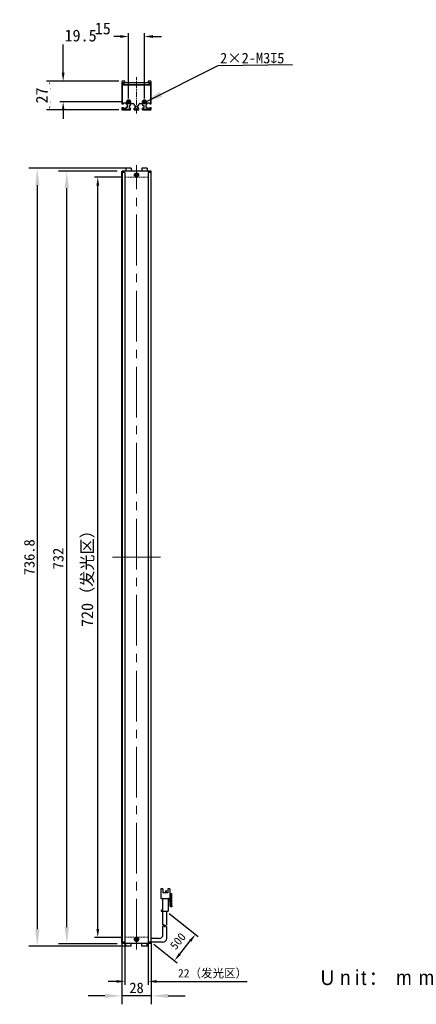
# Model space of a CAD drawing. Header units: inches. Extents: x 724 to 818, y 95 to 329.
import ezdxf

# ---------------------------------------------------------------- set-up
doc = ezdxf.new("R2010")
doc.units = ezdxf.units.IN
doc.header["$MEASUREMENT"] = 0
for name, pattern in [('CENTERX2', [4, 2.5, -0.5, 0.5, -0.5]), ('DASHED2', [0.375, 0.25, -0.125]), ('点画线', [18, 12, -2, 2, -2])]:
    doc.linetypes.add(name, pattern=pattern)
for name, color, linetype, lineweight in [('中心线', 1, 'CENTERX2', 20), ('中心线层', 1, '点画线', 18), ('尺寸线层', 3, 'Continuous', 18), ('粗实线', 7, 'Continuous', 30), ('粗实线层', 7, 'Continuous', 35), ('细实线', 7, 'Continuous', 15), ('虚线', 6, 'DASHED2', 18)]:
    doc.layers.add(name, color=color, linetype=linetype, lineweight=lineweight)
doc.styles.get("Standard").update_dxf_attribs({"font": 'simsun.ttc'})
doc.styles.add('标准', font='txt', dxfattribs={"width": 0.667})
doc.dimstyles.new('CST Standard', dxfattribs={"dimtxt": 3.5, "dimasz": 2.5, "dimexe": 1, "dimexo": 1, "dimgap": 0.6, "dimtad": 1, "dimtoh": 1, "dimdsep": 46, "dimtxsty": 'Standard', "dimcen": -2.5, "dimdle": 5, "dimadec": 1, "dimazin": 2, "dimtfac": 1, "dimtofl": 0, "dimtmove": 0, "dimatfit": 0, "dimfxl": 1, "dimtolj": 1, "dimarcsym": 0})
doc.dimstyles.new('标准', dxfattribs={"dimtxt": 3.5, "dimasz": 4, "dimexe": 2, "dimexo": 0, "dimtad": 1, "dimdsep": 46, "dimtxsty": '标准', "dimblk": '_CAXARROW', "dimcen": 0, "dimdle": 8, "dimazin": 2, "dimtfac": 0.707107, "dimtdec": 3, "dimtmove": 2, "dimatfit": 3, "dimfxl": 1, "dimfrac": 2, "dimtolj": 1, "dimarcsym": 0})

# ---------------------------------------------------------------- blocks, each defined once
blk = doc.blocks.new('*D35')
at = {"layer": 'Defpoints', "color": 0}
for p in [(742.53, 291.23), (748.97, 291.23), (748.97, 111.23)]:
    blk.add_point(p, dxfattribs=at)
at = {"layer": '尺寸线层', "color": 0, "linetype": 'Continuous', "lineweight": -2, "ltscale": 3}
for p, q in [((748.17, 291.23), (741.73, 291.23)), ((742.53, 113.23), (742.53, 289.23)), ((748.17, 111.23), (741.73, 111.23))]:
    blk.add_line(p, q, dxfattribs=at)
at = {"layer": '尺寸线层', "color": 0}
for points in [[(742.87, 289.23), (742.2, 289.23), (742.53, 291.23)], [(742.2, 113.23), (742.87, 113.23), (742.53, 111.23)]]:
    blk.add_solid(points, dxfattribs=at)
at = {"layer": '尺寸线层', "color": 0, "insert": (740.21, 197.12), "char_height": 2.8, "attachment_point": 5, "rotation": 90, "bg_fill": 3, "box_fill_scale": 1.25, "bg_fill_color": 9, "bg_fill_true_color": 13158600, "bg_fill_transparency": 0}
blk.add_mtext('\\A1;720（发光区）', dxfattribs=at)
blk = doc.blocks.new('_CAXARROW')
blk.add_hatch(color=0).paths.add_polyline_path([(0, 0), (-1, 0.125), (-1, -0.125)], flags=0)
blk = doc.blocks.new('*D36')
at = {"layer": 'Defpoints', "color": 0}
for p in [(735.19, 292.66), (747.1, 292.66), (747.1, 109.66)]:
    blk.add_point(p, dxfattribs=at)
at = {"layer": '尺寸线层', "color": 0, "linetype": 'Continuous', "lineweight": -2, "ltscale": 3}
for p, q in [((747.1, 292.66), (733.19, 292.66)), ((735.19, 113.66), (735.19, 288.66)), ((747.1, 109.66), (733.19, 109.66))]:
    blk.add_line(p, q, dxfattribs=at)
at = {"layer": '尺寸线层', "color": 0, "linetype": 'ByBlock', "lineweight": -2, "xscale": 4, "yscale": 4, "zscale": 4}
for p, rotation in [((735.19, 292.66), 90), ((735.19, 109.66), 270)]:
    blk.add_blockref('_CAXARROW', p, dxfattribs=dict(at, rotation=rotation))
at = {"layer": '尺寸线层', "color": 0, "insert": (733.18, 200.93), "char_height": 3.5, "attachment_point": 5, "rotation": 90}
blk.add_mtext('\\A1;\\A1;{\\H0.714286x;732}', dxfattribs=at)
blk = doc.blocks.new('*D37')
at = {"layer": 'Defpoints', "color": 0}
for p in [(748.97, 111.23), (754.47, 111.23), (748.97, 100.79)]:
    blk.add_point(p, dxfattribs=at)
at = {"layer": '尺寸线层', "color": 0, "linetype": 'Continuous', "lineweight": -2, "ltscale": 3}
for p, q in [((748.97, 110.43), (748.97, 99.99)), ((754.47, 110.43), (754.47, 99.99)), ((746.97, 100.79), (744.97, 100.79)), ((756.47, 100.79), (777.9, 100.79))]:
    blk.add_line(p, q, dxfattribs=at)
at = {"layer": '尺寸线层', "color": 0}
for points in [[(746.97, 100.45), (746.97, 101.12), (748.97, 100.79)], [(756.47, 101.12), (756.47, 100.45), (754.47, 100.79)]]:
    blk.add_solid(points, dxfattribs=at)
at = {"layer": '尺寸线层', "color": 0, "insert": (769.73, 102.59), "char_height": 2.8, "attachment_point": 5, "bg_fill": 3, "box_fill_scale": 1.25, "bg_fill_color": 9, "bg_fill_true_color": 13158600, "bg_fill_transparency": 0}
blk.add_mtext('\\A1;\\A1;{\\H0.714286x;22（发光区）}', dxfattribs=at)
blk = doc.blocks.new('*D38')
at = {"layer": 'Defpoints', "color": 0}
for p in [(748.22, 109.86), (755.22, 109.86), (748.22, 97.37)]:
    blk.add_point(p, dxfattribs=at)
at = {"layer": '尺寸线层', "color": 0, "linetype": 'Continuous', "lineweight": -2, "ltscale": 3}
for p, q in [((748.22, 109.86), (748.22, 95.37)), ((755.22, 109.86), (755.22, 95.37)), ((744.22, 97.37), (740.22, 97.37)), ((755.22, 97.37), (748.22, 97.37)), ((759.22, 97.37), (763.22, 97.37))]:
    blk.add_line(p, q, dxfattribs=at)
at = {"layer": '尺寸线层', "color": 0, "linetype": 'ByBlock', "lineweight": -2, "xscale": 4, "yscale": 4, "zscale": 4}
blk.add_blockref('_CAXARROW', (748.22, 97.37), dxfattribs=at)
at = {"layer": '尺寸线层', "color": 0, "linetype": 'ByBlock', "lineweight": -2, "xscale": 4, "yscale": 4, "zscale": 4, "rotation": 180}
blk.add_blockref('_CAXARROW', (755.22, 97.37), dxfattribs=at)
at = {"layer": '尺寸线层', "color": 0, "insert": (751.72, 99.25), "char_height": 3.5, "attachment_point": 5}
blk.add_mtext('\\A1;\\A1;{\\H0.714286x;28}', dxfattribs=at)
blk = doc.blocks.new('*D39')
at = {"layer": 'Defpoints', "color": 0}
for p in [(753.59, 324.55), (749.84, 309.08), (753.59, 309.08)]:
    blk.add_point(p, dxfattribs=at)
at = {"layer": '尺寸线层', "color": 0, "linetype": 'Continuous', "lineweight": -2, "ltscale": 3}
for p, q in [((747.84, 324.55), (741.58, 324.55)), ((749.84, 309.88), (749.84, 325.35)), ((753.59, 309.88), (753.59, 325.35)), ((755.59, 324.55), (757.59, 324.55))]:
    blk.add_line(p, q, dxfattribs=at)
at = {"layer": '尺寸线层', "color": 0}
for points in [[(747.84, 324.21), (747.84, 324.88), (749.84, 324.55)], [(755.59, 324.88), (755.59, 324.21), (753.59, 324.55)]]:
    blk.add_solid(points, dxfattribs=at)
at = {"layer": '尺寸线层', "color": 0, "insert": (743.71, 326.43), "char_height": 2.8, "attachment_point": 5, "bg_fill": 3, "box_fill_scale": 1.25, "bg_fill_color": 9, "bg_fill_true_color": 13158600, "bg_fill_transparency": 0}
blk.add_mtext('\\A1;15', dxfattribs=at)
blk = doc.blocks.new('*D40')
at = {"layer": 'Defpoints', "color": 0}
for p in [(758.86, 117.4), (755.22, 110.11)]:
    blk.add_point(p, dxfattribs=at)
at = {"layer": '尺寸线层', "color": 0, "linetype": 'Continuous', "lineweight": -2, "ltscale": 3}
for p, q in [((759.48, 116.9), (766.31, 111.44)), ((755.84, 109.61), (761.33, 105.22)), ((761.96, 107.28), (764.44, 110.38))]:
    blk.add_line(p, q, dxfattribs=at)
at = {"layer": '尺寸线层', "color": 0}
for points in [[(764.7, 110.17), (764.18, 110.58), (765.69, 111.94)], [(761.7, 107.49), (762.22, 107.07), (760.71, 105.72)]]:
    blk.add_solid(points, dxfattribs=at)
at = {"layer": '尺寸线层', "color": 0, "insert": (761.51, 110.32), "char_height": 2.8, "attachment_point": 5, "rotation": 51.3402, "bg_fill": 3, "box_fill_scale": 1.25, "bg_fill_color": 9, "bg_fill_true_color": 13158600, "bg_fill_transparency": 0}
blk.add_mtext('\\A1;{\\H0.714286x;500}', dxfattribs=at)
at = {"layer": 'Defpoints', "color": 0}
blk.add_point((765.69, 111.94), dxfattribs=at)
blk = doc.blocks.new('*D41')
at = {"layer": 'Defpoints', "color": 0}
for p in [(749.22, 293.33), (728.2, 109.13), (749.22, 109.13)]:
    blk.add_point(p, dxfattribs=at)
at = {"layer": '尺寸线层', "color": 0, "linetype": 'Continuous', "lineweight": -2, "ltscale": 3}
for p, q in [((749.22, 293.33), (726.2, 293.33)), ((728.2, 289.33), (728.2, 113.13)), ((749.22, 109.13), (726.2, 109.13))]:
    blk.add_line(p, q, dxfattribs=at)
at = {"layer": '尺寸线层', "color": 0, "linetype": 'ByBlock', "lineweight": -2, "xscale": 4, "yscale": 4, "zscale": 4}
for p, rotation in [((728.2, 293.33), 90), ((728.2, 109.13), 270)]:
    blk.add_blockref('_CAXARROW', p, dxfattribs=dict(at, rotation=rotation))
at = {"layer": '尺寸线层', "color": 0, "insert": (726.33, 201.23), "char_height": 3.5, "attachment_point": 5, "rotation": 90}
blk.add_mtext('\\A1;\\A1;{\\H0.714286x;736.8}', dxfattribs=at)
blk = doc.blocks.new('*D42')
at = {"layer": 'Defpoints', "color": 0}
for p in [(748.34, 313.95), (734.33, 309.08), (749.27, 309.08)]:
    blk.add_point(p, dxfattribs=at)
at = {"layer": '尺寸线层', "color": 0, "linetype": 'Continuous', "lineweight": -2, "ltscale": 3}
for p, q in [((734.33, 315.95), (734.33, 322.88)), ((734.33, 322.88), (742.11, 322.88)), ((747.54, 313.95), (733.53, 313.95)), ((748.47, 309.08), (733.53, 309.08)), ((734.33, 307.08), (734.33, 305.08))]:
    blk.add_line(p, q, dxfattribs=at)
at = {"layer": '尺寸线层', "color": 0}
for points in [[(733.99, 315.95), (734.66, 315.95), (734.33, 313.95)], [(734.66, 307.08), (733.99, 307.08), (734.33, 309.08)]]:
    blk.add_solid(points, dxfattribs=at)
at = {"layer": '尺寸线层', "color": 0, "insert": (738.46, 324.76), "char_height": 2.8, "attachment_point": 5, "bg_fill": 3, "box_fill_scale": 1.25, "bg_fill_color": 9, "bg_fill_true_color": 13158600, "bg_fill_transparency": 0}
blk.add_mtext('\\A1;19.5', dxfattribs=at)
blk = doc.blocks.new('*D43')
at = {"layer": 'Defpoints', "color": 0}
for p in [(748.34, 313.95), (748.34, 307.2)]:
    blk.add_point(p, dxfattribs=at)
at = {"layer": '尺寸线层', "color": 0, "linetype": 'Continuous', "lineweight": -2, "ltscale": 3}
for p, q in [((747.54, 313.95), (730.35, 313.95)), ((731.15, 311.95), (731.15, 309.2)), ((747.54, 307.2), (730.35, 307.2))]:
    blk.add_line(p, q, dxfattribs=at)
at = {"layer": '尺寸线层', "color": 0}
for points in [[(731.48, 311.95), (730.82, 311.95), (731.15, 313.95)], [(730.82, 309.2), (731.48, 309.2), (731.15, 307.2)]]:
    blk.add_solid(points, dxfattribs=at)
at = {"layer": '尺寸线层', "color": 0, "insert": (729.27, 310.58), "char_height": 2.8, "attachment_point": 5, "rotation": 90, "bg_fill": 3, "box_fill_scale": 1.25, "bg_fill_color": 9, "bg_fill_true_color": 13158600, "bg_fill_transparency": 0}
blk.add_mtext('\\A1;27', dxfattribs=at)
at = {"layer": 'Defpoints', "color": 0}
blk.add_point((731.15, 307.2), dxfattribs=at)

msp = doc.modelspace()

# ---------------------------------------------------------------- linework, layer by layer
at = {"layer": '中心线', "color": 0, "ltscale": 0.5}
msp.add_line((751.7186, 306.2911), (751.7186, 314.9001), dxfattribs=at)
at = {"layer": '中心线层', "color": 0, "ltscale": 0.05}
for p, q in [((750.4143, 309.0772), (749.273, 309.0772)), ((754.1643, 309.0772), (753.023, 309.0772)), ((751.7186, 292.3036), (751.7186, 291.1623)), ((751.7186, 111.3036), (751.7186, 110.1623))]:
    msp.add_line(p, q, dxfattribs=at)
at = {"layer": '中心线层', "color": 0, "ltscale": 0.2}
for p, q in [((750.4143, 309.0772), (749.4811, 309.0772)), ((749.8436, 308.5065), (749.8436, 309.6478)), ((754.1643, 309.0772), (753.2311, 309.0772)), ((753.5936, 308.5065), (753.5936, 309.6478)), ((752.2893, 291.733), (751.148, 291.733)), ((751.7186, 292.3036), (751.7186, 291.3705)), ((752.2893, 110.733), (751.148, 110.733)), ((751.7186, 111.3036), (751.7186, 110.3705))]:
    msp.add_line(p, q, dxfattribs=at)
at = {"layer": '中心线层', "color": 0}
msp.add_line((751.7186, 108.358), (751.7186, 294.108), dxfattribs=at)
at = {"layer": '粗实线', "color": 0, "linetype": 'Continuous'}
for p, q in [((748.3436, 313.9522), (748.2186, 313.8272)), ((748.2186, 313.8272), (748.2186, 308.6272)), ((748.3436, 313.1265), (748.2186, 313.0015)), ((748.3436, 313.0015), (748.2811, 313.064)), ((748.9686, 313.9522), (748.3436, 313.9522)), ((755.0936, 313.1265), (748.3436, 313.1265)), ((748.3436, 313.0015), (748.3436, 308.6272)), ((755.0936, 313.0015), (748.3436, 313.0015)), ((748.5936, 313.1265), (748.5936, 313.6522)), ((748.5936, 313.6522), (754.8436, 313.6522)), ((748.9686, 313.1515), (748.5936, 313.1515)), ((748.6436, 313.6522), (748.6436, 313.1765)), ((748.6436, 313.1765), (754.7936, 313.177)), ((748.9686, 313.6522), (748.9686, 313.9522)), ((748.9686, 313.1265), (748.9686, 313.1515)), ((754.4686, 313.9522), (754.4686, 313.6522)), ((755.0936, 313.9522), (754.4686, 313.9522)), ((754.4686, 313.1515), (754.8436, 313.1515)), ((754.4686, 313.1265), (754.4686, 313.1515)), ((754.7936, 313.177), (754.7936, 313.6522)), ((754.8436, 313.6522), (754.8436, 313.1265)), ((755.2186, 313.8272), (755.0936, 313.9522)), ((755.2186, 313.0015), (755.0936, 313.1265)), ((755.1561, 313.064), (755.0936, 313.0015)), ((755.0936, 308.6272), (755.0936, 313.0015)), ((755.2186, 308.6272), (755.2186, 313.8272)), ((748.2186, 308.6272), (748.5936, 308.6272)), ((748.5936, 308.6272), (748.5936, 308.8772)), ((748.5936, 308.8772), (749.2186, 308.8772)), ((749.2186, 308.8772), (749.2186, 308.6272)), ((749.4686, 308.3772), (749.4686, 307.7522)), ((750.0311, 308.2272), (750.2811, 308.2272)), ((750.0311, 307.5772), (750.0311, 308.2272)), ((750.2811, 308.2272), (750.2811, 308.4522)), ((750.5311, 308.7022), (750.9061, 308.7022)), ((751.1561, 308.4522), (751.1561, 308.2272)), ((751.1561, 308.2272), (751.4061, 308.2272)), ((751.4061, 308.2272), (751.4061, 307.5772)), ((752.0311, 308.2272), (752.2811, 308.2272)), ((752.0311, 307.5772), (752.0311, 308.2272)), ((752.2811, 308.2272), (752.2811, 308.4522)), ((752.5311, 308.7022), (752.9061, 308.7022)), ((753.1561, 308.4522), (753.1561, 308.2272)), ((753.1561, 308.2272), (753.4061, 308.2272)), ((753.4061, 308.2272), (753.4061, 307.5772)), ((753.9686, 307.7522), (753.9686, 308.3772)), ((754.2186, 308.8772), (754.8436, 308.8772)), ((754.2186, 308.6272), (754.2186, 308.8772)), ((754.8436, 308.8772), (754.8436, 308.6272)), ((754.8436, 308.6272), (755.2186, 308.6272)), ((748.2186, 307.7522), (748.2186, 307.3272)), ((748.2186, 307.7522), (748.5936, 307.7522)), ((748.2186, 307.3272), (748.3436, 307.3789)), ((748.2186, 307.3272), (748.3436, 307.2022)), ((748.3436, 307.7522), (748.3436, 307.3789)), ((748.3436, 307.3789), (748.3954, 307.3272)), ((748.3436, 307.2022), (748.3954, 307.3272)), ((748.3436, 307.2022), (750.2811, 307.2022)), ((748.3954, 307.3272), (750.2811, 307.3272)), ((748.5936, 307.5022), (748.5936, 307.7522)), ((749.2186, 307.5022), (748.5936, 307.5022)), ((749.4686, 307.7522), (749.2186, 307.7522)), ((749.2186, 307.7522), (749.2186, 307.5022)), ((750.2811, 307.5772), (750.0311, 307.5772)), ((750.2811, 307.2022), (750.2811, 307.5772)), ((751.4061, 307.5772), (751.1561, 307.5772)), ((751.1561, 307.2022), (751.1561, 307.5772)), ((751.1561, 307.3272), (752.2811, 307.3272)), ((751.1561, 307.2022), (752.2811, 307.2022)), ((752.2811, 307.5772), (752.0311, 307.5772)), ((752.2811, 307.2022), (752.2811, 307.5772)), ((753.4061, 307.5772), (753.1561, 307.5772)), ((753.1561, 307.2022), (753.1561, 307.5772)), ((753.1561, 307.3272), (755.0418, 307.3272)), ((753.1561, 307.2022), (755.0936, 307.2022)), ((754.2186, 307.7522), (753.9686, 307.7522)), ((754.2186, 307.5022), (754.2186, 307.7522)), ((754.8436, 307.5022), (754.2186, 307.5022)), ((754.8436, 307.7522), (755.2186, 307.7522)), ((754.8436, 307.7522), (754.8436, 307.5022)), ((755.0418, 307.3272), (755.0936, 307.3789)), ((755.0936, 307.2022), (755.0418, 307.3272)), ((755.0936, 307.3789), (755.0936, 307.7522)), ((755.2186, 307.3272), (755.0936, 307.3789)), ((755.0936, 307.2022), (755.2186, 307.3272)), ((755.2186, 307.3272), (755.2186, 307.7522)), ((748.2186, 292.608), (748.3436, 292.733)), ((748.2186, 109.858), (748.2186, 292.608)), ((748.9686, 292.358), (748.2186, 292.358)), ((748.2811, 292.6705), (748.3436, 292.608)), ((748.3436, 292.733), (755.0936, 292.733)), ((748.3436, 292.608), (748.3436, 109.858)), ((748.3436, 292.608), (748.6436, 292.608)), ((748.6436, 292.358), (748.6436, 292.733)), ((748.9686, 292.358), (748.9686, 110.108)), ((754.4686, 292.358), (754.4686, 110.108)), ((755.2186, 292.358), (754.4686, 292.358)), ((754.7936, 292.358), (754.7936, 292.733)), ((754.7936, 292.608), (755.0936, 292.608)), ((755.2186, 292.608), (755.0936, 292.733)), ((755.0936, 292.608), (755.1561, 292.6705)), ((755.0936, 292.608), (755.0936, 109.858)), ((755.2186, 109.858), (755.2186, 292.608)), ((748.9686, 110.108), (748.2186, 110.108)), ((748.3436, 109.733), (748.2186, 109.858)), ((748.3436, 109.858), (748.2811, 109.7955)), ((748.6436, 109.858), (748.3436, 109.858)), ((755.0936, 109.733), (748.3436, 109.733)), ((748.6436, 109.733), (748.6436, 110.108)), ((755.2186, 110.108), (754.4686, 110.108)), ((754.7936, 109.733), (754.7936, 110.108)), ((755.0936, 109.858), (754.7936, 109.858)), ((755.2186, 109.858), (755.0936, 109.733)), ((755.1561, 109.7955), (755.0936, 109.858))]:
    msp.add_line(p, q, dxfattribs=at)
at = {"layer": '粗实线', "color": 0, "ltscale": 3}
for p, q in [((749.2185, 293.333), (749.2185, 292.733)), ((750.4685, 293.333), (749.2185, 293.333)), ((750.4685, 293.333), (750.4685, 292.733)), ((752.9685, 293.333), (752.9685, 292.733)), ((754.2185, 293.333), (752.9685, 293.333)), ((754.2185, 293.333), (754.2185, 292.733)), ((757.9824, 114.261), (757.9824, 117.3996)), ((758.8574, 114.1014), (758.8574, 117.3996)), ((757.9824, 111.858), (757.9824, 113.9617)), ((758.8574, 110.983), (758.8574, 113.8021)), ((749.2187, 109.133), (749.2187, 109.733)), ((750.4687, 109.133), (750.4687, 109.733)), ((752.9687, 109.133), (752.9687, 109.733)), ((754.2187, 109.133), (754.2187, 109.733)), ((757.1074, 110.983), (755.2186, 110.983)), ((757.9824, 110.108), (755.2186, 110.108)), ((750.4687, 109.133), (749.2187, 109.133)), ((754.2187, 109.133), (752.9687, 109.133))]:
    msp.add_line(p, q, dxfattribs=at)
at = {"layer": '粗实线', "color": 0}
for p, q in [((757.9533, 122.6788), (757.4574, 122.6788)), ((757.4574, 122.6788), (757.4574, 120.5205)), ((757.9533, 122.6788), (757.9533, 121.8038)), ((759.1199, 121.8038), (757.9533, 121.8038)), ((758.6823, 121.8038), (758.6823, 122.2063)), ((758.7554, 122.2355), (758.7114, 122.2355)), ((758.7845, 121.8038), (758.7845, 122.2063)), ((759.6158, 122.6788), (759.1199, 122.6788)), ((759.1199, 122.6788), (759.1199, 121.8038)), ((759.6158, 122.6788), (759.6158, 120.5205)), ((759.6158, 121.6288), (759.9949, 121.6288)), ((759.6449, 121.2788), (759.6158, 121.2788)), ((759.6449, 120.1121), (759.6449, 121.6288)), ((759.8491, 121.6288), (759.8491, 118.7705)), ((759.9949, 121.6288), (759.9949, 118.7121)), ((757.5158, 120.4621), (759.5574, 120.4621)), ((757.8658, 120.4038), (757.8658, 117.6913)), ((759.2074, 120.4038), (759.2074, 117.3996)), ((759.2658, 120.1705), (759.6449, 120.1705)), ((759.6449, 119.7621), (759.2658, 119.7621)), ((759.6449, 118.8871), (759.6449, 119.8205)), ((757.5741, 117.633), (757.5741, 117.3996)), ((757.5741, 117.3996), (759.2074, 117.3996)), ((757.6324, 117.6913), (757.8658, 117.6913)), ((759.7324, 118.4205), (759.6449, 118.8871)), ((760.1116, 118.4205), (759.7324, 118.4205)), ((759.9074, 118.7121), (760.1116, 118.7121)), ((760.1116, 118.7121), (760.1116, 118.4205))]:
    msp.add_line(p, q, dxfattribs=at)
at = {"layer": '粗实线', "color": 0, "linetype": 'Continuous'}
for centre, radius in [((749.8436, 309.0772), 0.475), ((749.8436, 309.0772), 0.4), ((749.8436, 309.0772), 0.3125), ((753.5936, 309.0772), 0.475), ((753.5936, 309.0772), 0.4), ((753.5936, 309.0772), 0.3125), ((751.7186, 291.733), 0.3125), ((751.7186, 291.733), 0.2), ((751.7187, 110.733), 0.3125), ((751.7186, 110.733), 0.2)]:
    msp.add_circle(centre, radius, dxfattribs=at)
at = {"layer": '粗实线', "color": 0, "ltscale": 3}
for centre in [(751.7187, 291.733), (751.7185, 110.733)]:
    msp.add_circle(centre, 0.5, dxfattribs=at)
at = {"layer": '粗实线', "color": 0, "linetype": 'Continuous'}
for centre, radius, start, end in [((749.2186, 308.3772), 0.25, 0, 90), ((749.8436, 309.0772), 0.375, 255, 195), ((750.5311, 308.4522), 0.25, 90, 180), ((750.9061, 308.4522), 0.25, 0, 90), ((752.5311, 308.4522), 0.25, 90, 180), ((752.9061, 308.4522), 0.25, 0, 90), ((753.5936, 309.0772), 0.375, 255, 195), ((754.2186, 308.3772), 0.25, 90, 180), ((751.7186, 291.733), 0.25, 165, 105), ((751.7187, 291.733), 0.1834, 25.932154, 154.217671), ((751.7187, 291.733), 0.1834, 205.782329, 334.067846), ((751.7186, 110.733), 0.25, 345, 285), ((751.7185, 110.733), 0.1834, 25.782329, 154.067846), ((751.7185, 110.733), 0.1834, 205.932154, 334.217671)]:
    msp.add_arc(centre, radius, start, end, dxfattribs=at)
at = {"layer": '粗实线', "color": 0}
for centre, radius, start, end in [((758.7114, 122.2063), 0.0292, 90, 180), ((758.7554, 122.2063), 0.0292, 0, 90), ((757.5158, 120.5205), 0.0583, 180, 270), ((757.8074, 120.4038), 0.0583, 0, 90), ((759.2658, 120.4038), 0.0583, 90, 180), ((759.2658, 120.2288), 0.0583, 180, 270), ((759.2658, 119.7038), 0.0583, 90, 180), ((759.5574, 120.5205), 0.0583, 270, 0), ((757.6324, 117.633), 0.0583, 90, 180), ((759.9074, 118.7705), 0.0583, 180, 270)]:
    msp.add_arc(centre, radius, start, end, dxfattribs=at)
at = {"layer": '粗实线', "color": 0, "ltscale": 3}
for centre in [(757.1074, 111.858), (757.9824, 110.983)]:
    msp.add_arc(centre, 0.875, 270, 0, dxfattribs=at)
at = {"layer": '粗实线', "color": 0, "linetype": 'Continuous'}
for points, knots in [([(751.5536, 291.8127), (751.5477, 291.8004), (751.5396, 291.774), (751.5372, 291.7466), (751.5372, 291.733)], [0, 0, 0, 0, 641.33301954, 1283.28040751, 1283.28040751, 1283.28040751, 1283.28040751]), ([(751.5372, 291.733), (751.5372, 291.7193), (751.5396, 291.692), (751.5477, 291.6655), (751.5536, 291.6532)], [0, 0, 0, 0, 641.71944617, 1282.8339353, 1282.8339353, 1282.8339353, 1282.8339353]), ([(751.9002, 291.733), (751.9002, 291.7467), (751.8977, 291.7742), (751.8896, 291.8008), (751.8836, 291.8132)], [0, 0, 0, 0, 641.91142748, 1283.20421015, 1283.20421015, 1283.20421015, 1283.20421015]), ([(751.8836, 291.6528), (751.8896, 291.6651), (751.8977, 291.6917), (751.9002, 291.7192), (751.9002, 291.733)], [0, 0, 0, 0, 641.06335017, 1282.75474706, 1282.75474706, 1282.75474706, 1282.75474706]), ([(751.5536, 110.8132), (751.5476, 110.8008), (751.5395, 110.7742), (751.537, 110.7467), (751.537, 110.733)], [0, 0, 0, 0, 333.92565465, 668.17845468, 668.17845468, 668.17845468, 668.17845468]), ([(751.537, 110.733), (751.537, 110.7192), (751.5395, 110.6917), (751.5476, 110.6651), (751.5536, 110.6528)], [0, 0, 0, 0, 334.26067375, 668.19920239, 668.19920239, 668.19920239, 668.19920239]), ([(751.9001, 110.733), (751.9001, 110.7466), (751.8976, 110.774), (751.8896, 110.8004), (751.8836, 110.8127)], [0, 0, 0, 0, 333.23286967, 666.1515965, 666.1515965, 666.1515965, 666.1515965]), ([(751.8836, 110.6532), (751.8896, 110.6655), (751.8976, 110.692), (751.9001, 110.7193), (751.9001, 110.733)], [0, 0, 0, 0, 332.92628114, 666.17149081, 666.17149081, 666.17149081, 666.17149081])]:
    msp.add_open_spline(points, degree=3, knots=knots, dxfattribs=at)
at = {"layer": '粗实线', "color": 0}
msp.add_open_spline([(757.8658, 117.6913), (757.8665, 117.6905), (757.8693, 117.6878), (757.8747, 117.6824), (757.8826, 117.6745), (757.8921, 117.665), (757.9024, 117.6546), (757.9132, 117.6439), (757.9205, 117.6366), (757.9241, 117.633)], degree=3, knots=[0, 0, 0, 0, 72.57521117, 257.15554892, 513.76800796, 816.42816367, 1146.99656305, 1490.25432498, 1831.09164559, 1831.09164559, 1831.09164559, 1831.09164559], dxfattribs=at)
at = {"layer": '细实线', "color": 0, "ltscale": 3}
for points, knots in [([(757.9824, 114.261), (758.052, 114.2503), (758.2121, 114.1922), (758.4876, 113.9139), (758.7177, 114.0017), (758.8574, 114.1014)], [0, 0, 0, 0, 194.35489168, 457.89972473, 844.53996715, 844.53996715, 844.53996715, 844.53996715]), ([(757.9824, 113.9617), (758.052, 113.951), (758.2121, 113.8929), (758.4876, 113.6146), (758.7177, 113.7025), (758.8574, 113.8021)], [0, 0, 0, 0, 194.31498031, 457.80569363, 844.3665383, 844.3665383, 844.3665383, 844.3665383])]:
    msp.add_open_spline(points, degree=3, knots=knots, dxfattribs=at)
at = {"layer": '虚线', "color": 0}
for p, q in [((754.4686, 291.233), (748.9686, 291.233)), ((754.4686, 111.233), (748.9686, 111.233))]:
    msp.add_line(p, q, dxfattribs=at)

# ---------------------------------------------------------------- texts
at = {"layer": '尺寸线层', "color": 0, "insert": (771.5087, 320.6949), "char_height": 2.5, "width": 18.143766, "attachment_point": 1}
msp.add_mtext('{\\A1;2×2-M3\\fGDT|b1|i0|c0|p2;x\\fSimSun|b0|i0|c134|p34;5\\P}', dxfattribs=at)
at = {"layer": '粗实线层', "insert": (795.3203, 103.4289), "char_height": 3.5, "width": 47.932821, "attachment_point": 1}
msp.add_mtext('{\\T1.45;\\fFZLanTingHei-R-GBK|b0|i0|c134|p2;Unit：mm}', dxfattribs=at)

# ---------------------------------------------------------------- next in the draw order: dimensions: what is measured, and where the dimension line sits
at = {"layer": '尺寸线层', "color": 0, "ltscale": 3}
dim = msp.add_linear_dim(base=(753.5936, 324.5474), p1=(749.8436, 309.0772), p2=(753.5936, 309.0772), dimstyle='CST Standard', override={"dimscale": 0.8, "dimlfac": 4, "dimsah": 1, "dimtfill": 1, "dimtzin": 8}, dxfattribs=at)
dim.commit()
dim.dimension.update_dxf_attribs({"geometry": '*D39', "text_midpoint": (743.7133, 324.5474), "dimtype": 160})
dim = msp.add_linear_dim(base=(742.5339, 291.233), p1=(748.9686, 111.233), p2=(748.9686, 291.233), angle=90, dimstyle='CST Standard', override={"dimscale": 0.8, "dimtad": 3, "dimlfac": 4, "dimpost": '（发光区）', "dimsah": 1, "dimtfill": 1, "dimtzin": 8}, dxfattribs=at)
dim.commit()
dim.dimension.update_dxf_attribs({"geometry": '*D35', "text_midpoint": (742.5339, 197.1177), "dimtype": 160})

# ---------------------------------------------------------------- next in the draw order: linework, layer by layer
at = {"layer": '中心线层', "color": 0}
msp.add_line((757.3821, 201.233), (746.0551, 201.233), dxfattribs=at)

# ---------------------------------------------------------------- next in the draw order: dimensions: what is measured, and where the dimension line sits
at = {"layer": '尺寸线层', "color": 0, "ltscale": 3}
dim = msp.add_linear_dim(base=(734.3279, 309.0772), p1=(748.3436, 313.9522), p2=(749.273, 309.0772), angle=90, dimstyle='CST Standard', override={"dimscale": 0.8, "dimlfac": 4, "dimsah": 1, "dimtfill": 1, "dimtzin": 8}, dxfattribs=at)
dim.commit()
dim.dimension.update_dxf_attribs({"geometry": '*D42', "text_midpoint": (738.4604, 322.8848), "dimtype": 160})
dim = msp.add_linear_dim(base=(735.1893, 292.6552), p1=(747.0995, 109.6552), p2=(747.0995, 292.6552), angle=90, text='\\A1;{\\H0.714286x;732}', dimstyle='标准', override={"dimtxsty": 'Standard'}, dxfattribs=at)
dim.commit()
dim.dimension.update_dxf_attribs({"geometry": '*D36', "text_midpoint": (733.1795, 200.9287), "dimtype": 160})

# ---------------------------------------------------------------- next in the draw order: leaders
at = {"annotation_type": 0, "has_hookline": 1, "hookline_direction": 1, "horizontal_direction": (-0.996762, 0.080406, 0)}
msp.add_leader([(753.9061, 309.0772), (771.0469, 317.6553), (788.6339, 317.9143)], dimstyle='标准', override={"dimgap": 0.625, "dimtad": 0}, dxfattribs=at)

# ---------------------------------------------------------------- next in the draw order: dimensions: what is measured, and where the dimension line sits
at = {"layer": '尺寸线层', "color": 0, "ltscale": 3}
dim = msp.add_linear_dim(base=(731.1506, 307.2022), p1=(748.3436, 313.9522), p2=(748.3436, 307.2022), angle=90, dimstyle='CST Standard', override={"dimscale": 0.8, "dimlfac": 4, "dimsah": 1, "dimtfill": 1, "dimtzin": 8}, dxfattribs=at)
dim.commit()
dim.dimension.update_dxf_attribs({"geometry": '*D43', "text_midpoint": (729.2706, 310.5772)})
dim = msp.add_linear_dim(base=(748.9686, 100.7873), p1=(754.4686, 111.233), p2=(748.9686, 111.233), angle=180, text='\\A1;{\\H0.714286x;<>}', dimstyle='CST Standard', override={"dimscale": 0.8, "dimtoh": 0, "dimlfac": 4, "dimpost": '（发光区）', "dimtxsty": 'Standard', "dimsah": 1, "dimtfill": 1, "dimtzin": 8}, dxfattribs=at)
dim.commit()
dim.dimension.update_dxf_attribs({"geometry": '*D37', "text_midpoint": (769.7263, 100.7873), "dimtype": 160})

# ---------------------------------------------------------------- next in the draw order: dimensions: what is measured, and where the dimension line sits
for base, p1, p2, angle, text, picture, middle in [((728.2016, 109.133), (749.2185, 293.333), (749.2187, 109.133), 90, '\\A1;{\\H0.714286x;736.8}', '*D41', (726.3266, 201.233)), ((748.2186, 97.3722), (755.2186, 109.858), (748.2186, 109.858), 180, '\\A1;{\\H0.714286x;28}', '*D38', (751.7186, 99.2472))]:
    dim = msp.add_linear_dim(base=base, p1=p1, p2=p2, angle=angle, text=text, dimstyle='标准', override={"dimtxsty": 'Standard'}, dxfattribs=at)
    dim.commit()
    dim.dimension.update_dxf_attribs({"geometry": picture, "text_midpoint": middle})

# ---------------------------------------------------------------- next in the draw order: dimensions: what is measured, and where the dimension line sits
dim = msp.add_linear_dim(base=(765.6856, 111.9371), p1=(755.2186, 110.108), p2=(758.8574, 117.3996), angle=51.340192, text='{\\H0.714286x;500}', dimstyle='CST Standard', override={"dimscale": 0.8, "dimtad": 3, "dimlfac": 4, "dimtxsty": 'Standard', "dimsah": 1, "dimtmove": 2, "dimtfill": 1, "dimtzin": 0}, dxfattribs=at)
dim.commit()
dim.dimension.update_dxf_attribs({"geometry": '*D40', "text_midpoint": (761.512, 110.3158), "dimtype": 160})

doc.saveas('drawing.dxf')
